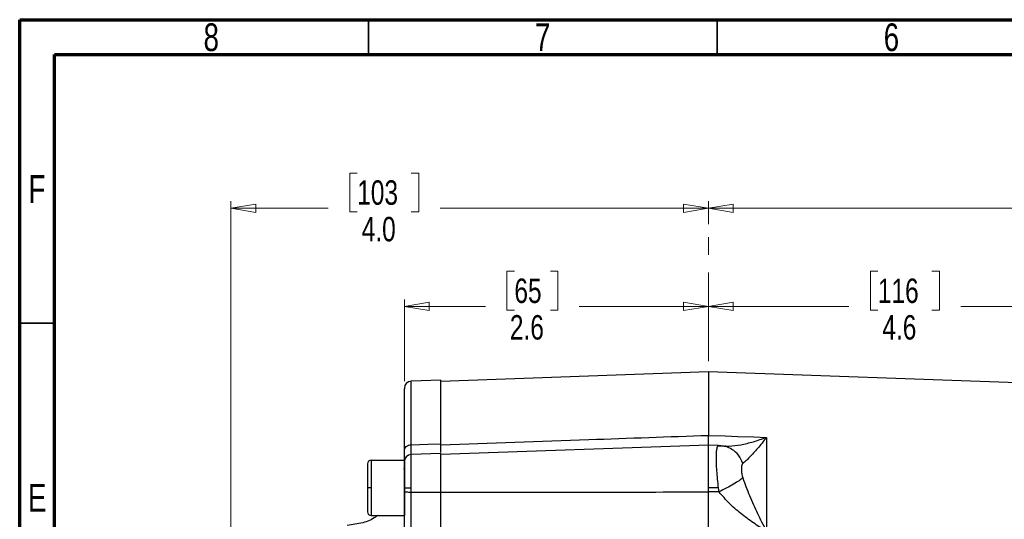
# Model space of a CAD drawing. Header units: inches. Extents: x 0.6 to 16.3, y 0.2 to 11.5.
# Tile 6 of 13: x 0.6 to 6.1, y 8.7 to 11.5. Entities that reach past the tile are written whole.
import ezdxf

# ---------------------------------------------------------------- set-up
doc = ezdxf.new("R2010")
doc.units = ezdxf.units.IN
doc.header["$MEASUREMENT"] = 0
doc.linetypes.add('CENTERX2', pattern=[0.8, 0.5, -0.1, 0.1, -0.1])
doc.styles.add('SLDTEXTSTYLE0', font='TXT', dxfattribs={"width": 0.75})
doc.dimstyles.new('SLDDIMSTYLE1', dxfattribs={"dimtxt": 0.137795, "dimasz": 0.14, "dimexe": 0, "dimexo": 0.0625, "dimgap": 0.034449, "dimtad": 0, "dimdec": 1, "dimlfac": 1.5, "dimrnd": 1e-09, "dimzin": 12, "dimdsep": 46, "dimtxsty": 'SLDTEXTSTYLE0', "dimblk1": 'CLOSED', "dimblk2": 'CLOSED', "dimsah": 1, "dimcen": 0.09, "dimadec": 0, "dimazin": 3, "dimtfac": 1, "dimtdec": 1, "dimtofl": 0, "dimtmove": 0, "dimatfit": 3, "dimldrblk": 'CLOSED', "dimfxl": 0, "dimfrac": 2, "dimtolj": 1, "dimtzin": 12, "dimarcsym": 0})
doc.dimstyles.new('SLDDIMSTYLE3', dxfattribs={"dimtxt": 0.137795, "dimasz": 0.14, "dimexe": 0, "dimexo": 0.0625, "dimgap": 0.034449, "dimtad": 0, "dimdec": 1, "dimlfac": 1.5, "dimrnd": 1e-09, "dimzin": 12, "dimdsep": 46, "dimtxsty": 'SLDTEXTSTYLE0', "dimblk1": 'CLOSED', "dimblk2": 'CLOSED', "dimsah": 1, "dimcen": 0.09, "dimadec": 0, "dimazin": 3, "dimtfac": 1, "dimtofl": 0, "dimtmove": 0, "dimatfit": 3, "dimldrblk": 'CLOSED', "dimfxl": 0, "dimfrac": 2, "dimtolj": 1, "dimtzin": 12, "dimarcsym": 0})
doc.dimstyles.new('SLDDIMSTYLE5', dxfattribs={"dimtxt": 0.137795, "dimasz": 0.14, "dimexe": 0, "dimexo": 0.0625, "dimgap": 0.034449, "dimtad": 0, "dimdec": 1, "dimlfac": 1.5, "dimrnd": 1e-09, "dimzin": 4, "dimdsep": 46, "dimtxsty": 'SLDTEXTSTYLE0', "dimblk1": 'CLOSED', "dimblk2": 'CLOSED', "dimsah": 1, "dimcen": 0.09, "dimadec": 0, "dimazin": 1, "dimtfac": 1, "dimtdec": 1, "dimtofl": 0, "dimtmove": 0, "dimatfit": 3, "dimldrblk": 'CLOSED', "dimfxl": 0, "dimfrac": 2, "dimtolj": 1, "dimtzin": 12, "dimarcsym": 0})

# ---------------------------------------------------------------- blocks, each defined once
blk = doc.blocks.new('_Closed')
at = {"color": 0, "linetype": 'ByBlock', "lineweight": -2}
for p, q in [((-1, 0.166667), (0, 0)), ((-1, 0.166667), (-1, -0.166667)), ((0, 0), (-1, -0.166667)), ((0, 0), (-1, 0))]:
    blk.add_line(p, q, dxfattribs=at)
blk = doc.blocks.new('_D_6')
at = {"color": 7, "linetype": 'Continuous', "lineweight": 0}
for p, q in [((2.4952, 10.6309), (2.4532, 10.6309)), ((2.4532, 10.6309), (2.4532, 10.4121)), ((2.8006, 10.6309), (2.8426, 10.6309)), ((2.8426, 10.6309), (2.8426, 10.4121)), ((1.7827, 7.8997), (1.7827, 10.4718)), ((4.4777, 10.3428), (4.4777, 10.4718)), ((1.7827, 10.4324), (2.3323, 10.4324)), ((2.4532, 10.4121), (2.4952, 10.4121)), ((2.8426, 10.4121), (2.8006, 10.4121)), ((4.4777, 10.4324), (2.9635, 10.4324))]:
    blk.add_line(p, q, dxfattribs=at)
at = {"color": 7, "linetype": 'Continuous', "lineweight": 18, "xscale": 0.14, "yscale": 0.14, "rotation": 180.0000000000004}
blk.add_blockref('_Closed', (1.7827, 10.4324), dxfattribs=at)
at = {"color": 7, "linetype": 'Continuous', "lineweight": 18, "xscale": 0.14, "yscale": 0.14}
blk.add_blockref('_Closed', (4.4777, 10.4324), dxfattribs=at)
at = {"color": 7, "linetype": 'Continuous', "lineweight": 18, "char_height": 0.1378, "attachment_point": 1, "style": 'SLDTEXTSTYLE0'}
for s, insert in [('103', (2.4952, 10.5898)), ('4.0', (2.5206, 10.3836))]:
    blk.add_mtext(s, dxfattribs=dict(at, insert=insert))
blk = doc.blocks.new('_D_7')
at = {"color": 7, "linetype": 'Continuous', "lineweight": 0}
for p, q in [((3.3823, 10.0768), (3.3403, 10.0768)), ((3.3403, 10.0768), (3.3403, 9.858)), ((3.5859, 10.0768), (3.6279, 10.0768)), ((3.6279, 10.0768), (3.6279, 9.858)), ((2.7613, 9.456), (2.7613, 9.9177)), ((2.7613, 9.8783), (3.2194, 9.8783)), ((3.3403, 9.858), (3.3823, 9.858)), ((3.6279, 9.858), (3.5859, 9.858)), ((4.4777, 9.8783), (3.7488, 9.8783))]:
    blk.add_line(p, q, dxfattribs=at)
at = {"color": 7, "linetype": 'Continuous', "lineweight": 18, "xscale": 0.14, "yscale": 0.14}
for p, rotation in [((2.7613, 9.8783), 179.9999999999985), ((4.4777, 9.8783), 359.9999999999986)]:
    blk.add_blockref('_Closed', p, dxfattribs=dict(at, rotation=rotation))
at = {"color": 7, "linetype": 'Continuous', "lineweight": 18, "char_height": 0.1378, "attachment_point": 1, "style": 'SLDTEXTSTYLE0'}
for s, insert in [('65', (3.3823, 10.0357)), ('2.6', (3.3568, 9.8295))]:
    blk.add_mtext(s, dxfattribs=dict(at, insert=insert))
blk = doc.blocks.new('_D_8')
at = {"color": 7, "linetype": 'Continuous', "lineweight": 0}
for p, q in [((5.4335, 10.0768), (5.3915, 10.0768)), ((5.3915, 10.0768), (5.3915, 9.858)), ((5.7389, 10.0768), (5.7809, 10.0768)), ((5.7809, 10.0768), (5.7809, 9.858)), ((7.523, 8.9128), (7.523, 9.9177)), ((4.4777, 9.8783), (5.2706, 9.8783)), ((5.3915, 9.858), (5.4335, 9.858)), ((5.7809, 9.858), (5.7389, 9.858)), ((7.523, 9.8783), (5.9018, 9.8783))]:
    blk.add_line(p, q, dxfattribs=at)
at = {"color": 7, "linetype": 'Continuous', "lineweight": 18, "xscale": 0.14, "yscale": 0.14}
for p, rotation in [((4.4777, 9.8783), 179.9999999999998), ((7.523, 9.8783), 359.9999999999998)]:
    blk.add_blockref('_Closed', p, dxfattribs=dict(at, rotation=rotation))
at = {"color": 7, "linetype": 'Continuous', "lineweight": 18, "char_height": 0.1378, "attachment_point": 1, "style": 'SLDTEXTSTYLE0'}
for s, insert in [('116', (5.4335, 10.0357)), ('4.6', (5.4589, 9.8295))]:
    blk.add_mtext(s, dxfattribs=dict(at, insert=insert))
blk = doc.blocks.new('_D_9')
at = {"color": 7, "linetype": 'Continuous', "lineweight": 0}
for p, q in [((7.045, 10.6309), (7.003, 10.6309)), ((7.003, 10.6309), (7.003, 10.4121)), ((7.3505, 10.6309), (7.3925, 10.6309)), ((7.3925, 10.6309), (7.3925, 10.4121)), ((4.4777, 10.3428), (4.4777, 10.4718)), ((9.1877, 7.8705), (9.1877, 10.4718)), ((4.4777, 10.4324), (6.8822, 10.4324)), ((7.003, 10.4121), (7.045, 10.4121)), ((7.3925, 10.4121), (7.3505, 10.4121)), ((9.1877, 10.4324), (7.5133, 10.4324))]:
    blk.add_line(p, q, dxfattribs=at)
at = {"color": 7, "linetype": 'Continuous', "lineweight": 18, "xscale": 0.14, "yscale": 0.14}
for p, rotation in [((4.4777, 10.4324), 179.9999999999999), ((9.1877, 10.4324), 359.9999999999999)]:
    blk.add_blockref('_Closed', p, dxfattribs=dict(at, rotation=rotation))
at = {"color": 7, "linetype": 'Continuous', "lineweight": 18, "char_height": 0.1378, "attachment_point": 1, "style": 'SLDTEXTSTYLE0'}
for s, insert in [('179', (7.045, 10.5898)), ('7.1', (7.0705, 10.3836))]:
    blk.add_mtext(s, dxfattribs=dict(at, insert=insert))

msp = doc.modelspace()

# ---------------------------------------------------------------- linework, layer by layer
at = {"color": 7, "linetype": 'Continuous', "lineweight": 70}
for p, q in [((0.5906, 0.1969), (0.5906, 11.4961)), ((0.5906, 11.4961), (16.3386, 11.4961)), ((0.7874, 0.3937), (0.7874, 11.2992)), ((0.7874, 11.2992), (16.1417, 11.2992))]:
    msp.add_line(p, q, dxfattribs=at)
at = {"color": 7, "linetype": 'Continuous', "lineweight": 35}
for p, q in [((2.5591, 11.2992), (2.5591, 11.4961)), ((4.5276, 11.2992), (4.5276, 11.4961)), ((0.7874, 9.7835), (0.5906, 9.7835))]:
    msp.add_line(p, q, dxfattribs=at)
at = {"color": 7, "linetype": 'CENTERX2', "lineweight": 18}
msp.add_line((4.4777, 3.9695), (4.4777, 10.3035), dxfattribs=at)
at = {"color": 7, "linetype": 'Continuous', "lineweight": 25}
for p, q in [((4.4777, 9.5086), (2.968, 9.4559)), ((6.8388, 9.4262), (4.4777, 9.5086)), ((4.4777, 9.5086), (4.4777, 9.1512)), ((2.968, 9.4625), (2.7999, 9.4566)), ((2.968, 9.1042), (2.968, 9.4625)), ((4.8052, 9.1398), (4.8052, 8.6094)), ((2.968, 9.0982), (2.968, 9.1042)), ((4.4777, 9.0958), (2.968, 9.0431)), ((4.5348, 9.0938), (4.4777, 9.0958)), ((4.4777, 8.8549), (4.4777, 9.0958)), ((4.5735, 9.0882), (4.5302, 9.0911)), ((2.5747, 9.0112), (2.5747, 8.8549)), ((2.5747, 9.0112), (2.7613, 9.0112)), ((2.7613, 9.0112), (2.7613, 8.6986)), ((2.968, 9.0488), (2.7999, 9.0429)), ((2.968, 8.8309), (2.968, 9.0488)), ((2.7613, 8.9766), (2.7594, 8.9599)), ((2.5747, 8.8549), (2.5533, 8.8549)), ((2.5747, 8.8549), (2.5747, 8.6986)), ((2.7613, 8.8549), (2.7999, 8.8549)), ((2.7999, 8.8309), (2.7999, 8.8549)), ((4.4777, 8.8321), (4.4777, 8.8549)), ((4.5346, 8.8549), (4.4777, 8.8549)), ((4.5378, 8.832), (4.5346, 8.8549)), ((2.5747, 8.6986), (2.7613, 8.6986))]:
    msp.add_line(p, q, dxfattribs=at)
at = {"color": 8, "linetype": 'Continuous', "lineweight": 25}
for p, q in [((2.7999, 9.0983), (2.7999, 9.4566)), ((2.7999, 8.8549), (2.7999, 9.0429))]:
    msp.add_line(p, q, dxfattribs=at)
at = {"color": 7, "linetype": 'Continuous', "lineweight": 25, "flags": 128}
for points in [[(4.4777, 9.1512), (4.571, 9.148), (4.6443, 9.1454)], [(4.6443, 9.1454), (4.7344, 9.1422), (4.8052, 9.1398)], [(2.7999, 9.0983), (2.8941, 9.1016), (2.968, 9.1042)], [(2.7999, 8.8309), (2.8941, 8.8309), (2.968, 8.8309)], [(4.5378, 8.832), (4.5041, 8.8321), (4.4777, 8.8321)]]:
    msp.add_lwpolyline(points, dxfattribs=at)
at = {"color": 7, "linetype": 'Continuous', "lineweight": 25}
for centre, radius, start, end in [((2.8013, 9.4167), 0.04, 92, 180), ((2.5747, 8.9899), 0.0213, 90, 180), ((2.8013, 9.0029), 0.04, 92, 180), ((2.5747, 8.7199), 0.0213, 180, 270)]:
    msp.add_arc(centre, radius, start, end, dxfattribs=at)
for points, knots in [([(2.7613, 9.0655), (2.7613, 9.1043), (2.7613, 9.1828), (2.7613, 9.2753), (2.7613, 9.3483), (2.7613, 9.3954), (2.7613, 9.4175), (2.7613, 9.4144), (2.7613, 9.4136)], [0, 0, 0, 0, 0.179057, 0.362373, 0.549294, 0.739144, 0.931313, 1, 1, 1, 1]), ([(2.968, 9.0982), (3.2463, 9.108), (3.7495, 9.1257), (4.2527, 9.1433), (4.4777, 9.1512)], [0, 0, 0, 0, 0.553025, 1, 1, 1, 1]), ([(4.4777, 9.0943), (4.4777, 9.0968), (4.4777, 9.1018), (4.4777, 9.1212), (4.4777, 9.1412), (4.4777, 9.1512)], [0, 0, 0, 0, 0.333322, 0.666651, 1, 1, 1, 1]), ([(4.5378, 9.0926), (4.5561, 9.0912), (4.5933, 9.0882), (4.66, 9.0976), (4.7311, 9.1138), (4.7804, 9.1311), (4.8052, 9.1398)], [0, 0, 0, 0, 0.2382258, 0.486485, 0.7420438, 1, 1, 1, 1]), ([(4.8052, 9.1398), (4.7968, 9.129), (4.7799, 9.1074), (4.7555, 9.0781), (4.7319, 9.051), (4.7098, 9.0274), (4.6892, 9.0071), (4.6773, 8.9976), (4.6715, 8.993)], [0, 0, 0, 0, 0.178545, 0.356594, 0.521452, 0.692118, 0.851365, 1, 1, 1, 1]), ([(2.7613, 9.0655), (2.7619, 9.0695), (2.763, 9.0779), (2.7719, 9.0888), (2.7848, 9.0965), (2.795, 9.0977), (2.7999, 9.0983)], [0, 0, 0, 0, 0.240554, 0.5, 0.759446, 1, 1, 1, 1]), ([(2.7613, 8.9995), (2.7613, 8.9994), (2.7613, 8.9983), (2.7613, 9.0082), (2.7613, 9.0291), (2.7613, 9.0533), (2.7613, 9.0655)], [0, 0, 0, 0, 0.03787, 0.35853, 0.679283, 1, 1, 1, 1]), ([(2.968, 9.0545), (2.968, 9.0602), (2.968, 9.0718), (2.968, 9.0934), (2.968, 9.1042)], [0, 0, 0, 0, 0.497954, 1, 1, 1, 1]), ([(4.5346, 8.8549), (4.5326, 8.8712), (4.5286, 8.904), (4.5248, 8.9518), (4.5226, 8.9959), (4.5222, 9.034), (4.5235, 9.0639), (4.5265, 9.084), (4.531, 9.0947), (4.5356, 9.0933), (4.5378, 9.0926)], [0, 0, 0, 0, 0.123266, 0.248013, 0.374373, 0.502466, 0.629497, 0.754679, 0.878136, 1, 1, 1, 1]), ([(4.6715, 8.993), (4.6643, 9.009), (4.6499, 9.0409), (4.6144, 9.072), (4.5761, 9.0899), (4.5506, 9.0917), (4.5378, 9.0926)], [0, 0, 0, 0, 0.2797931, 0.5595853, 0.7797936, 1, 1, 1, 1]), ([(4.5762, 9.09), (4.5741, 9.0898), (4.5714, 9.0895), (4.5721, 9.0891), (4.5723, 9.089)], [0, 0, 0, 0, 0.7782328, 1, 1, 1, 1]), ([(2.5533, 8.9899), (2.5533, 8.9885), (2.5533, 8.9857), (2.5533, 8.9651), (2.5533, 8.9346), (2.5533, 8.8966), (2.5533, 8.8676), (2.5533, 8.8549)], [0, 0, 0, 0, 0.210205, 0.409623, 0.590448, 0.819175, 1, 1, 1, 1]), ([(2.7613, 8.8549), (2.7613, 8.8706), (2.7613, 8.902), (2.7613, 8.9443), (2.7613, 8.9791), (2.7613, 9.0008), (2.7613, 9.0007), (2.7613, 9.0006)], [0, 0, 0, 0, 0.202766, 0.405919, 0.604963, 0.84456, 1, 1, 1, 1]), ([(4.6715, 8.993), (4.6693, 8.9899), (4.6645, 8.9829), (4.6634, 8.9623), (4.6645, 8.9379), (4.6693, 8.9192), (4.6715, 8.9107)], [0, 0, 0, 0, 0.227266, 0.500165, 0.772773, 1, 1, 1, 1]), ([(4.6715, 8.9107), (4.6652, 8.9059), (4.6526, 8.8963), (4.6203, 8.8764), (4.5813, 8.8543), (4.5523, 8.8395), (4.5378, 8.832)], [0, 0, 0, 0, 0.249996, 0.499988, 0.749992, 1, 1, 1, 1]), ([(4.6715, 8.9107), (4.6773, 8.8943), (4.6892, 8.8603), (4.7098, 8.8102), (4.7319, 8.76), (4.7549, 8.7109), (4.7792, 8.6607), (4.7961, 8.6274), (4.8052, 8.6094)], [0, 0, 0, 0, 0.1486331, 0.3078767, 0.478548, 0.6433999, 0.8065583, 1, 1, 1, 1]), ([(2.5533, 8.8549), (2.5533, 8.8421), (2.5533, 8.8132), (2.5533, 8.7751), (2.5533, 8.7446), (2.5533, 8.7241), (2.5533, 8.7213), (2.5533, 8.7199)], [0, 0, 0, 0, 0.180825, 0.409552, 0.590377, 0.789795, 1, 1, 1, 1]), ([(2.7613, 8.836), (2.7613, 8.8395), (2.7613, 8.8458), (2.7613, 8.8521), (2.7613, 8.8549)], [0, 0, 0, 0, 0.560771, 1, 1, 1, 1]), ([(2.7613, 8.836), (2.7619, 8.8353), (2.763, 8.834), (2.7719, 8.8323), (2.7848, 8.8311), (2.795, 8.831), (2.7999, 8.8309)], [0, 0, 0, 0, 0.240554, 0.5, 0.759446, 1, 1, 1, 1]), ([(2.7613, 8.5753), (2.7613, 8.5947), (2.7613, 8.6337), (2.7613, 8.6992), (2.7613, 8.7674), (2.7613, 8.8131), (2.7613, 8.836)], [0, 0, 0, 0, 0.250001, 0.499962, 0.749995, 1, 1, 1, 1]), ([(2.7999, 8.5981), (2.7999, 8.6044), (2.7999, 8.6195), (2.7999, 8.6425), (2.7999, 8.6698), (2.7998, 8.6985), (2.7998, 8.735), (2.7999, 8.7792), (2.7999, 8.8123), (2.7999, 8.8309)], [0, 0, 0, 0, 0.093134, 0.221777, 0.318054, 0.456595, 0.594338, 0.772833, 1, 1, 1, 1]), ([(2.968, 8.8304), (3.1045, 8.8304), (3.3809, 8.8306), (3.8841, 8.8311), (4.2509, 8.8317), (4.4777, 8.8321)], [0, 0, 0, 0, 0.271223, 0.549273, 1, 1, 1, 1]), ([(2.968, 8.5998), (2.968, 8.6172), (2.968, 8.6517), (2.968, 8.7098), (2.968, 8.7701), (2.968, 8.8106), (2.968, 8.8309)], [0, 0, 0, 0, 0.2506996, 0.4999873, 0.7493426, 1, 1, 1, 1]), ([(4.4777, 8.6129), (4.4777, 8.6293), (4.4777, 8.6622), (4.4777, 8.7172), (4.4777, 8.7744), (4.4777, 8.8129), (4.4777, 8.8321)], [0, 0, 0, 0, 0.250012, 0.500009, 0.750001, 1, 1, 1, 1]), ([(4.8052, 8.6094), (4.7804, 8.625), (4.7311, 8.6562), (4.66, 8.7094), (4.5933, 8.7664), (4.5561, 8.8105), (4.5378, 8.832)], [0, 0, 0, 0, 0.257956, 0.5135148, 0.761774, 1, 1, 1, 1]), ([(2.6099, 8.6986), (2.6063, 8.6958), (2.5818, 8.6772), (2.5245, 8.6538), (2.469, 8.6471), (2.4396, 8.6435)], [0, 0, 0, 0, 0.0744517, 0.5098894, 1, 1, 1, 1])]:
    msp.add_open_spline(points, degree=3, knots=knots, dxfattribs=at)
at = {"color": 8, "linetype": 'Continuous', "lineweight": 25}
msp.add_open_spline([(2.7999, 9.0431), (2.7998, 9.0438), (2.7998, 9.046), (2.7998, 9.0553), (2.7999, 9.0703), (2.7999, 9.0882), (2.7999, 9.0983)], degree=3, knots=[0, 0, 0, 0, 0.113063, 0.337884, 0.629221, 1, 1, 1, 1], dxfattribs=at)

# ---------------------------------------------------------------- texts
at = {"color": 7, "linetype": 'Continuous', "lineweight": 0, "char_height": 0.1562, "attachment_point": 2, "style": 'SLDTEXTSTYLE0'}
for s, insert in [('8', (1.6717, 11.4754)), ('7', (3.5417, 11.4754)), ('6', (5.5102, 11.4754)), ('F', (0.6873, 10.6191)), ('E', (0.6893, 8.877))]:
    msp.add_mtext(s, dxfattribs=dict(at, insert=insert))

# ---------------------------------------------------------------- dimensions: what is measured, and where the dimension line sits
at = {"color": 7, "linetype": 'Continuous', "lineweight": 18}
for base, p1, dimstyle, picture, middle in [((4.4777, 10.4324), (1.7827, 7.8604), 'SLDDIMSTYLE5', '_D_6', (2.6479, 10.4324)), ((4.4777, 10.4324), (9.1877, 7.8311), 'SLDDIMSTYLE1', '_D_9', (7.1978, 10.4324)), ((4.4777, 9.8783), (2.7613, 9.4167), 'SLDDIMSTYLE1', '_D_7', (3.4841, 9.8783)), ((4.4777, 9.8783), (7.523, 8.8734), 'SLDDIMSTYLE3', '_D_8', (5.5862, 9.8783))]:
    dim = msp.add_linear_dim(base=base, p1=p1, p2=(4.4777, 10.3035), dimstyle=dimstyle, dxfattribs=at)
    dim.commit()
    dim.dimension.update_dxf_attribs({"geometry": picture, "text_midpoint": middle, "dimtype": 160})

doc.saveas('drawing.dxf')
